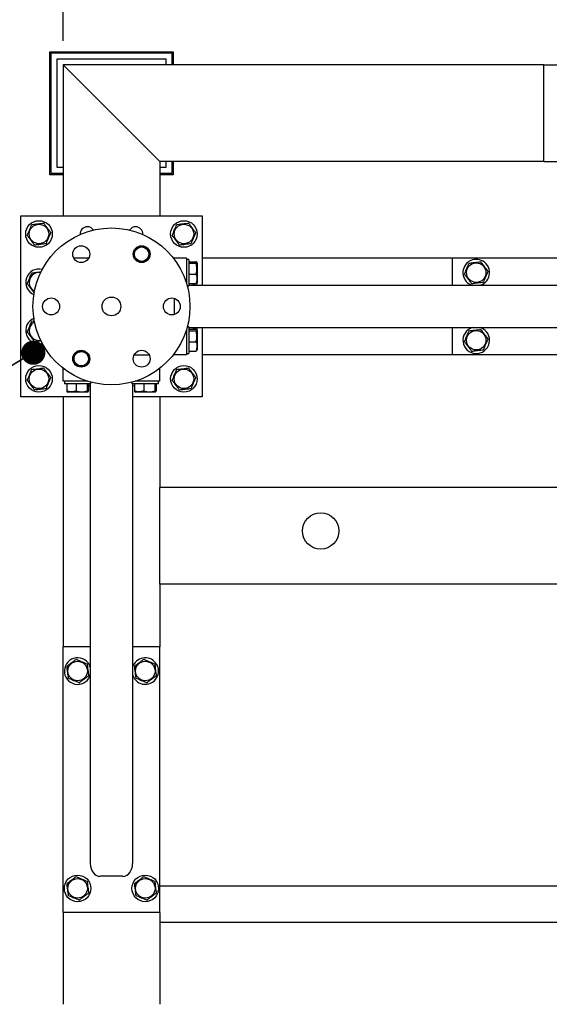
# Model space of a CAD drawing. Header units: millimetres. Extents: x 5 to 589, y 5 to 415.
# Tile 17 of 74: x 276 to 298, y 184 to 225. Entities that reach past the tile are written whole.
import ezdxf

# ---------------------------------------------------------------- set-up
doc = ezdxf.new("R2010")
doc.units = ezdxf.units.MM
doc.layers.add('COTES', color=1, linetype='Continuous')
doc.layers.add('NOTES', color=6, linetype='Continuous')
doc.layers.add('TRAIT-FORT', color=4, linetype='Continuous', lineweight=25)
doc.styles.add('SLDTEXTSTYLE0', font='TXT', dxfattribs={"width": 0.75})
doc.dimstyles.new('SLDDIMSTYLE2', dxfattribs={"dimtxt": 3, "dimasz": 2, "dimexe": 0, "dimexo": 0.0625, "dimgap": 0.75, "dimtad": 1, "dimdec": 0, "dimlfac": 20, "dimrnd": 1e-09, "dimzin": 12, "dimdsep": 46, "dimtxsty": 'SLDTEXTSTYLE0', "dimsah": 1, "dimcen": 0.09, "dimadec": 0, "dimazin": 3, "dimtfac": 1, "dimtdec": 0, "dimtofl": 0, "dimtmove": 0, "dimatfit": 3, "dimfxl": 1, "dimfrac": 2, "dimtolj": 1, "dimtzin": 12, "dimarcsym": 0})
doc.dimstyles.new('SLDDIMSTYLE3', dxfattribs={"dimtxt": 3, "dimasz": 2, "dimexe": 0, "dimexo": 0.0625, "dimgap": 0.75, "dimtad": 1, "dimdec": 0, "dimlfac": 20, "dimrnd": 1e-09, "dimzin": 12, "dimdsep": 46, "dimtxsty": 'SLDTEXTSTYLE0', "dimsah": 1, "dimcen": 0.09, "dimadec": 0, "dimazin": 3, "dimtfac": 1, "dimtdec": 0, "dimtmove": 0, "dimatfit": 0, "dimfxl": 1, "dimfrac": 2, "dimtolj": 1, "dimtzin": 12, "dimarcsym": 0})
doc.dimstyles.new('SLDDIMSTYLE4', dxfattribs={"dimtxt": 0.18, "dimasz": 1, "dimexe": 0, "dimexo": 0.0625, "dimgap": 0, "dimtad": 0, "dimtih": 1, "dimtoh": 1, "dimdec": 0, "dimrnd": 1e-09, "dimzin": 0, "dimdsep": 46, "dimtxsty": 'Standard', "dimblk1": 'DOT', "dimblk2": 'DOT', "dimsah": 1, "dimcen": 0.09, "dimadec": 0, "dimazin": 0, "dimtfac": 1, "dimtdec": 0, "dimtofl": 0, "dimtmove": 0, "dimatfit": 3, "dimldrblk": 'DOT', "dimfxl": 1, "dimfrac": 2, "dimtolj": 1, "dimtzin": 0, "dimarcsym": 0})

# ---------------------------------------------------------------- blocks, each defined once
blk = doc.blocks.new('_D_30')
at = {"layer": 'COTES', "color": 1, "transparency": 16777216}
for p, q in [((277.721, 224.304), (277.721, 240.397)), ((359.721, 224.304), (359.721, 240.397)), ((359.721, 239.397), (277.721, 239.397))]:
    blk.add_line(p, q, dxfattribs=at)
for points in [[(277.721, 239.397), (279.721, 238.897), (279.721, 239.897)], [(359.721, 239.397), (357.721, 239.897), (357.721, 238.897)]]:
    blk.add_solid(points, dxfattribs=at)
at = {"layer": 'COTES', "color": 1, "transparency": 16777216, "char_height": 3, "attachment_point": 1, "style": 'SLDTEXTSTYLE0'}
for s, insert in [('1640', (306.854, 243.264)), ('CADRE', (316.846, 243.264))]:
    blk.add_mtext(s, dxfattribs=dict(at, insert=insert))
blk = doc.blocks.new('_D_31')
at = {"layer": 'COTES', "color": 1, "transparency": 16777216}
for p, q in [((275.721, 226.304), (275.721, 240.397)), ((277.721, 224.304), (277.721, 240.397)), ((275.721, 239.397), (265.564, 239.397)), ((277.721, 239.397), (275.721, 239.397)), ((277.721, 239.397), (280.721, 239.397))]:
    blk.add_line(p, q, dxfattribs=at)
for points in [[(275.721, 239.397), (273.721, 239.897), (273.721, 238.897)], [(277.721, 239.397), (279.721, 238.897), (279.721, 239.897)]]:
    blk.add_solid(points, dxfattribs=at)
at = {"layer": 'COTES', "color": 1, "transparency": 16777216, "insert": (265.564, 243.264), "char_height": 3, "attachment_point": 1, "style": 'SLDTEXTSTYLE0'}
blk.add_mtext('40', dxfattribs=at)
blk = doc.blocks.new('_Dot')
at = {"color": 0, "linetype": 'ByBlock', "lineweight": -2}
blk.add_line((-0.5, 0), (-1, 0), dxfattribs=at)
at = {"color": 0, "linetype": 'ByBlock', "const_width": 0.5}
blk.add_lwpolyline([(-0.25, 0, 1), (0.25, 0, 1)], format="xyb", close=True, dxfattribs=at)

msp = doc.modelspace()

# ---------------------------------------------------------------- linework, layer by layer
at = {"layer": 'TRAIT-FORT', "color": 4, "linetype": 'Continuous', "lineweight": 25}
for p, q in [((277.171, 218.754), (277.171, 223.854)), ((277.171, 223.854), (282.271, 223.854)), ((277.221, 218.804), (277.221, 223.804)), ((277.221, 223.804), (282.221, 223.804)), ((277.471, 223.554), (281.971, 223.554)), ((277.471, 219.054), (277.471, 223.554)), ((281.971, 223.554), (281.971, 223.304)), ((282.221, 223.804), (282.221, 223.304)), ((282.271, 223.854), (282.271, 223.304)), ((277.721, 223.304), (277.721, 217.054)), ((277.721, 223.304), (278.121, 222.904)), ((297.621, 223.304), (277.721, 223.304)), ((278.121, 222.904), (277.721, 223.304)), ((297.621, 223.304), (308.621, 223.304)), ((297.621, 219.304), (297.621, 223.304)), ((278.121, 222.904), (281.321, 219.704)), ((281.321, 219.704), (281.721, 219.304)), ((281.721, 219.304), (281.321, 219.704)), ((277.721, 219.054), (277.471, 219.054)), ((281.721, 219.304), (281.721, 217.054)), ((297.621, 219.304), (281.721, 219.304)), ((281.971, 219.054), (281.721, 219.054)), ((281.971, 219.304), (281.971, 219.054)), ((282.221, 219.304), (282.221, 218.804)), ((282.271, 219.304), (282.271, 218.754)), ((297.621, 219.304), (308.621, 219.304)), ((277.721, 218.754), (277.171, 218.754)), ((277.721, 218.804), (277.221, 218.804)), ((282.221, 218.804), (281.721, 218.804)), ((282.271, 218.754), (281.721, 218.754)), ((275.971, 217.054), (283.471, 217.054)), ((275.971, 209.554), (275.971, 217.054)), ((283.471, 217.054), (283.471, 214.179)), ((278.779, 215.304), (278.162, 215.304)), ((282.321, 215.304), (282.282, 215.304)), ((282.321, 215.304), (282.321, 215.254)), ((282.821, 215.304), (282.321, 215.304)), ((282.821, 215.304), (282.821, 214.28)), ((293.821, 215.304), (283.471, 215.304)), ((293.821, 215.304), (293.821, 214.179)), ((304.821, 215.304), (293.821, 215.304)), ((282.921, 215.254), (282.821, 215.254)), ((282.921, 215.254), (282.921, 214.154)), ((282.921, 215.156), (283.22, 215.156)), ((282.921, 215.095), (283.22, 215.095)), ((283.271, 215.107), (283.256, 215.132)), ((283.271, 215.107), (283.271, 214.3)), ((282.921, 214.643), (283.22, 214.643)), ((282.857, 214.154), (282.921, 214.154)), ((282.921, 214.252), (283.22, 214.252)), ((282.921, 214.179), (302.785, 214.179)), ((283.256, 214.275), (283.271, 214.3)), ((282.321, 213.639), (282.321, 212.968)), ((276.425, 212.695), (276.534, 212.709)), ((282.921, 212.454), (282.857, 212.454)), ((282.921, 212.454), (282.921, 211.354)), ((282.821, 212.328), (282.821, 211.304)), ((282.921, 212.429), (302.785, 212.429)), ((282.921, 212.356), (283.22, 212.356)), ((282.921, 212.295), (283.22, 212.295)), ((283.208, 212.364), (283.159, 212.429)), ((283.208, 212.364), (283.204, 212.356)), ((283.271, 212.307), (283.256, 212.332)), ((283.271, 212.307), (283.271, 211.5)), ((283.471, 212.429), (283.471, 209.554)), ((293.821, 212.429), (293.821, 211.304)), ((295.031, 212.412), (294.985, 212.429)), ((282.921, 211.843), (283.22, 211.843)), ((280.662, 211.304), (281.279, 211.304)), ((282.321, 211.304), (282.282, 211.304)), ((282.321, 211.354), (282.321, 211.304)), ((282.821, 211.304), (282.321, 211.304)), ((282.821, 211.354), (282.921, 211.354)), ((282.921, 211.452), (283.22, 211.452)), ((283.256, 211.475), (283.271, 211.5)), ((293.821, 211.304), (283.471, 211.304)), ((304.821, 211.304), (293.821, 211.304)), ((277.721, 210.704), (277.721, 210.742)), ((277.771, 210.704), (277.721, 210.704)), ((277.721, 210.204), (277.721, 210.704)), ((281.721, 210.704), (281.671, 210.704)), ((281.721, 210.704), (281.721, 210.742)), ((281.721, 210.204), (281.721, 210.704)), ((278.745, 210.204), (277.721, 210.204)), ((277.771, 210.204), (277.771, 210.104)), ((278.871, 210.104), (277.771, 210.104)), ((277.869, 210.104), (277.869, 209.804)), ((278.26, 210.104), (278.26, 209.804)), ((278.712, 210.104), (278.712, 209.804)), ((278.773, 210.104), (278.773, 209.804)), ((278.846, 210.104), (278.846, 190.239)), ((278.871, 210.104), (278.871, 210.167)), ((280.571, 210.167), (280.571, 210.104)), ((281.671, 210.104), (280.571, 210.104)), ((280.596, 210.104), (280.596, 190.239)), ((280.669, 210.104), (280.669, 209.804)), ((281.721, 210.204), (280.697, 210.204)), ((281.06, 210.104), (281.06, 209.804)), ((281.512, 210.104), (281.512, 209.804)), ((281.573, 210.104), (281.573, 209.804)), ((281.671, 210.104), (281.671, 210.204)), ((277.892, 209.768), (277.917, 209.754)), ((278.724, 209.754), (277.917, 209.754)), ((278.724, 209.754), (278.749, 209.768)), ((280.692, 209.768), (280.717, 209.754)), ((281.524, 209.754), (280.717, 209.754)), ((281.524, 209.754), (281.549, 209.768)), ((278.846, 209.554), (275.971, 209.554)), ((277.721, 209.554), (277.721, 199.204)), ((283.471, 209.554), (280.596, 209.554)), ((281.721, 209.554), (281.721, 205.804)), ((281.721, 205.404), (281.721, 205.804)), ((320.721, 205.804), (281.721, 205.804)), ((281.721, 202.204), (281.721, 205.404)), ((281.721, 201.804), (281.721, 202.204)), ((281.721, 201.804), (281.721, 199.204)), ((320.721, 201.804), (281.721, 201.804)), ((278.846, 199.204), (277.721, 199.204)), ((277.721, 188.204), (277.721, 199.204)), ((281.721, 199.204), (280.596, 199.204)), ((281.721, 188.204), (281.721, 199.204)), ((278.829, 197.993), (278.846, 198.04)), ((280.196, 189.704), (279.246, 189.704)), ((281.721, 189.304), (320.721, 189.304)), ((277.721, 188.204), (277.721, 184.404)), ((281.721, 188.204), (277.721, 188.204)), ((281.721, 188.204), (281.721, 184.404)), ((281.721, 187.804), (320.721, 187.804))]:
    msp.add_line(p, q, dxfattribs=at)
at = {"layer": 'TRAIT-FORT', "color": 4, "linetype": 'Continuous', "lineweight": 25, "flags": 128}
for points in [[(276.795, 214.7), (276.755, 214.706), (276.671, 214.704)], [(283.104, 214.179), (283.117, 214.227), (283.121, 214.252)], [(283.256, 214.179), (283.269, 214.26), (283.271, 214.3)], [(283.121, 212.356), (283.114, 212.395), (283.104, 212.429)], [(283.271, 212.307), (283.268, 212.359), (283.256, 212.429)], [(278.846, 210.031), (278.831, 210.025), (278.773, 210.008)], [(280.669, 210.008), (280.61, 210.025), (280.596, 210.031)]]:
    msp.add_lwpolyline(points, dxfattribs=at)
at = {"layer": 'TRAIT-FORT', "color": 4, "linetype": 'Continuous', "lineweight": 25}
for centre, radius in [((276.721, 216.304), 0.55), ((276.721, 216.304), 0.404), ((279.721, 213.304), 3.25), ((282.721, 216.304), 0.55), ((282.721, 216.304), 0.404), ((278.471, 215.469), 0.35), ((280.971, 215.469), 0.35), ((280.971, 215.469), 0.325), ((280.971, 215.469), 0.3), ((294.821, 214.704), 0.404), ((279.721, 213.304), 0.389), ((277.221, 213.304), 0.35), ((282.221, 213.304), 0.35), ((294.821, 211.904), 0.404), ((278.471, 211.139), 0.35), ((278.471, 211.139), 0.325), ((278.471, 211.139), 0.3), ((280.971, 211.139), 0.35), ((276.721, 210.304), 0.55), ((282.721, 210.304), 0.55), ((276.721, 210.304), 0.404), ((282.721, 210.304), 0.404), ((288.382, 204.005), 0.75), ((278.321, 198.204), 0.404), ((281.121, 198.204), 0.404), ((278.321, 189.204), 0.55), ((278.321, 189.204), 0.404), ((281.121, 189.204), 0.55), ((281.121, 189.204), 0.404)]:
    msp.add_circle(centre, radius, dxfattribs=at)
for centre, radius, start, end in [((278.721, 216.304), 0.3, 90, 184.0237), ((278.721, 216.304), 0.3, 32.8462, 90), ((280.721, 216.304), 0.3, 90, 147.1563), ((280.721, 216.304), 0.3, 355.9738, 90), ((294.821, 214.704), 0.55, 67.4773, 252.6586), ((294.821, 214.704), 0.55, 287.3414, 67.4773), ((276.721, 214.304), 0.55, 75.839, 247.972), ((276.721, 214.304), 0.404, 97.0938, 242.4807), ((276.721, 212.304), 0.55, 111.9582, 284.6512), ((276.721, 212.304), 0.404, 116.5998, 280.6978), ((294.821, 211.904), 0.55, 107.3414, 67.4773), ((278.321, 198.204), 0.55, 17.3414, 337.4773), ((281.121, 198.204), 0.55, 337.4773, 162.6586), ((281.121, 198.204), 0.55, 197.3414, 337.4773)]:
    msp.add_arc(centre, radius, start, end, dxfattribs=at)
for centre, start_param, end_param in [((279.246, 190.239), 4.712389, 6.283185), ((280.196, 190.239), 0, 1.570796)]:
    msp.add_ellipse(centre, major_axis=(0, -0.536), ratio=0.746513, start_param=start_param, end_param=end_param, dxfattribs=at)
for points, knots in [([(276.234, 216.243), (276.25, 216.282), (276.284, 216.362), (276.333, 216.479), (276.381, 216.591), (276.41, 216.66), (276.425, 216.695)], [0, 0, 0, 0, 0.264605, 0.534948, 0.765343, 1, 1, 1, 1]), ([(276.425, 216.695), (276.487, 216.703), (276.589, 216.716), (276.738, 216.734), (276.838, 216.746), (276.895, 216.754), (276.912, 216.756)], [0, 0, 0, 0, 0.385549, 0.637642, 0.896546, 1, 1, 1, 1]), ([(277.208, 216.364), (277.182, 216.398), (277.13, 216.467), (277.053, 216.569), (276.979, 216.666), (276.934, 216.726), (276.912, 216.756)], [0, 0, 0, 0, 0.264605, 0.534948, 0.765343, 1, 1, 1, 1]), ([(282.234, 216.243), (282.25, 216.282), (282.284, 216.362), (282.333, 216.479), (282.381, 216.591), (282.41, 216.66), (282.425, 216.695)], [0, 0, 0, 0, 0.264605, 0.534948, 0.765343, 1, 1, 1, 1]), ([(282.425, 216.695), (282.487, 216.703), (282.589, 216.716), (282.738, 216.734), (282.838, 216.746), (282.895, 216.754), (282.912, 216.756)], [0, 0, 0, 0, 0.3855495, 0.6376419, 0.8965462, 1, 1, 1, 1]), ([(283.208, 216.364), (283.182, 216.398), (283.13, 216.467), (283.053, 216.569), (282.979, 216.666), (282.934, 216.726), (282.912, 216.756)], [0, 0, 0, 0, 0.264605, 0.534948, 0.765343, 1, 1, 1, 1]), ([(276.234, 216.243), (276.259, 216.209), (276.311, 216.14), (276.388, 216.039), (276.462, 215.941), (276.507, 215.882), (276.53, 215.852)], [0, 0, 0, 0, 0.264605, 0.534948, 0.765343, 1, 1, 1, 1]), ([(277.208, 216.364), (277.191, 216.325), (277.157, 216.246), (277.108, 216.128), (277.06, 216.016), (277.031, 215.947), (277.017, 215.912)], [0, 0, 0, 0, 0.264605, 0.534948, 0.765343, 1, 1, 1, 1]), ([(282.234, 216.243), (282.259, 216.209), (282.311, 216.14), (282.388, 216.039), (282.462, 215.941), (282.507, 215.882), (282.53, 215.852)], [0, 0, 0, 0, 0.264605, 0.534948, 0.765343, 1, 1, 1, 1]), ([(283.208, 216.364), (283.191, 216.325), (283.157, 216.246), (283.108, 216.128), (283.06, 216.016), (283.031, 215.947), (283.017, 215.912)], [0, 0, 0, 0, 0.264605, 0.534948, 0.765343, 1, 1, 1, 1]), ([(276.53, 215.852), (276.592, 215.859), (276.694, 215.872), (276.843, 215.891), (276.943, 215.903), (277, 215.91), (277.017, 215.912)], [0, 0, 0, 0, 0.385549, 0.637642, 0.896546, 1, 1, 1, 1]), ([(282.53, 215.852), (282.592, 215.859), (282.694, 215.872), (282.843, 215.891), (282.943, 215.903), (283, 215.91), (283.017, 215.912)], [0, 0, 0, 0, 0.385549, 0.637642, 0.896546, 1, 1, 1, 1]), ([(283.22, 215.095), (283.236, 215.103), (283.261, 215.116), (283.258, 215.134), (283.241, 215.146), (283.225, 215.154), (283.22, 215.156)], [0, 0, 0, 0, 0.385549, 0.637642, 0.896546, 1, 1, 1, 1]), ([(283.22, 214.643), (283.231, 214.682), (283.253, 214.762), (283.262, 214.879), (283.25, 214.991), (283.23, 215.06), (283.22, 215.095)], [0, 0, 0, 0, 0.264605, 0.534948, 0.765343, 1, 1, 1, 1]), ([(294.334, 214.643), (294.35, 214.682), (294.384, 214.762), (294.433, 214.879), (294.481, 214.991), (294.51, 215.06), (294.525, 215.095)], [0, 0, 0, 0, 0.264605, 0.534948, 0.765343, 1, 1, 1, 1]), ([(294.525, 215.095), (294.587, 215.103), (294.689, 215.116), (294.838, 215.134), (294.938, 215.146), (294.995, 215.154), (295.012, 215.156)], [0, 0, 0, 0, 0.3855495, 0.6376419, 0.8965462, 1, 1, 1, 1]), ([(295.308, 214.764), (295.282, 214.798), (295.23, 214.867), (295.153, 214.969), (295.079, 215.066), (295.034, 215.126), (295.012, 215.156)], [0, 0, 0, 0, 0.264605, 0.534948, 0.765343, 1, 1, 1, 1]), ([(276.234, 214.243), (276.25, 214.282), (276.284, 214.362), (276.333, 214.479), (276.381, 214.591), (276.41, 214.66), (276.425, 214.695)], [0, 0, 0, 0, 0.264605, 0.534948, 0.765343, 1, 1, 1, 1]), ([(276.425, 214.695), (276.487, 214.703), (276.589, 214.715), (276.722, 214.732), (276.789, 214.74), (276.815, 214.744)], [0, 0, 0, 0, 0.482619, 0.79818, 1, 1, 1, 1]), ([(283.22, 214.643), (283.231, 214.609), (283.253, 214.54), (283.262, 214.439), (283.25, 214.341), (283.23, 214.282), (283.22, 214.252)], [0, 0, 0, 0, 0.2646049, 0.5349477, 0.7653431, 1, 1, 1, 1]), ([(294.334, 214.643), (294.359, 214.609), (294.411, 214.54), (294.488, 214.439), (294.562, 214.341), (294.607, 214.282), (294.63, 214.252)], [0, 0, 0, 0, 0.264605, 0.534948, 0.765343, 1, 1, 1, 1]), ([(295.308, 214.764), (295.291, 214.725), (295.257, 214.646), (295.208, 214.528), (295.16, 214.416), (295.131, 214.347), (295.117, 214.312)], [0, 0, 0, 0, 0.264605, 0.534948, 0.765343, 1, 1, 1, 1]), ([(276.234, 214.243), (276.259, 214.209), (276.311, 214.14), (276.388, 214.039), (276.462, 213.941), (276.507, 213.882), (276.53, 213.852)], [0, 0, 0, 0, 0.264605, 0.534948, 0.765343, 1, 1, 1, 1]), ([(283.16, 214.252), (283.159, 214.25), (283.149, 214.226), (283.139, 214.201), (283.129, 214.179)], [0, 0, 0, 0, 0.0803479, 1, 1, 1, 1]), ([(283.22, 214.252), (283.238, 214.259), (283.257, 214.267), (283.256, 214.275), (283.256, 214.275)], [0, 0, 0, 0, 0.977492, 1, 1, 1, 1]), ([(294.63, 214.252), (294.692, 214.259), (294.794, 214.272), (294.943, 214.291), (295.043, 214.303), (295.1, 214.31), (295.117, 214.312)], [0, 0, 0, 0, 0.385549, 0.637642, 0.896546, 1, 1, 1, 1]), ([(276.234, 212.243), (276.25, 212.282), (276.284, 212.362), (276.333, 212.479), (276.381, 212.591), (276.41, 212.66), (276.425, 212.695)], [0, 0, 0, 0, 0.264605, 0.534948, 0.765343, 1, 1, 1, 1]), ([(276.234, 212.243), (276.259, 212.209), (276.311, 212.14), (276.388, 212.039), (276.462, 211.941), (276.507, 211.882), (276.53, 211.852)], [0, 0, 0, 0, 0.264605, 0.534948, 0.765343, 1, 1, 1, 1]), ([(283.22, 212.295), (283.236, 212.303), (283.261, 212.316), (283.258, 212.334), (283.241, 212.346), (283.225, 212.354), (283.22, 212.356)], [0, 0, 0, 0, 0.385549, 0.637642, 0.896546, 1, 1, 1, 1]), ([(283.22, 211.843), (283.231, 211.882), (283.253, 211.962), (283.262, 212.079), (283.25, 212.191), (283.23, 212.26), (283.22, 212.295)], [0, 0, 0, 0, 0.264605, 0.534948, 0.765343, 1, 1, 1, 1]), ([(294.334, 211.843), (294.35, 211.882), (294.384, 211.962), (294.433, 212.079), (294.481, 212.191), (294.51, 212.26), (294.525, 212.295)], [0, 0, 0, 0, 0.264605, 0.534948, 0.765343, 1, 1, 1, 1]), ([(294.525, 212.295), (294.587, 212.303), (294.689, 212.316), (294.838, 212.334), (294.938, 212.346), (294.995, 212.354), (295.012, 212.356)], [0, 0, 0, 0, 0.3855495, 0.6376419, 0.8965462, 1, 1, 1, 1]), ([(295.308, 211.964), (295.282, 211.998), (295.23, 212.067), (295.153, 212.169), (295.079, 212.266), (295.034, 212.326), (295.012, 212.356)], [0, 0, 0, 0, 0.264605, 0.534948, 0.765343, 1, 1, 1, 1]), ([(276.53, 211.852), (276.592, 211.859), (276.683, 211.871), (276.776, 211.882), (276.806, 211.886)], [0, 0, 0, 0, 0.681058, 1, 1, 1, 1]), ([(283.22, 211.843), (283.231, 211.809), (283.253, 211.74), (283.262, 211.639), (283.25, 211.541), (283.23, 211.482), (283.22, 211.452)], [0, 0, 0, 0, 0.2646049, 0.5349477, 0.7653431, 1, 1, 1, 1]), ([(294.334, 211.843), (294.359, 211.809), (294.411, 211.74), (294.488, 211.639), (294.562, 211.541), (294.607, 211.482), (294.63, 211.452)], [0, 0, 0, 0, 0.264605, 0.534948, 0.765343, 1, 1, 1, 1]), ([(295.308, 211.964), (295.291, 211.925), (295.257, 211.846), (295.208, 211.728), (295.16, 211.616), (295.131, 211.547), (295.117, 211.512)], [0, 0, 0, 0, 0.264605, 0.534948, 0.765343, 1, 1, 1, 1]), ([(283.22, 211.452), (283.238, 211.459), (283.257, 211.467), (283.256, 211.475), (283.256, 211.475)], [0, 0, 0, 0, 0.977492, 1, 1, 1, 1]), ([(294.63, 211.452), (294.692, 211.459), (294.794, 211.472), (294.943, 211.491), (295.043, 211.503), (295.1, 211.51), (295.117, 211.512)], [0, 0, 0, 0, 0.385549, 0.637642, 0.896546, 1, 1, 1, 1]), ([(276.234, 210.243), (276.25, 210.282), (276.284, 210.362), (276.333, 210.479), (276.381, 210.591), (276.41, 210.66), (276.425, 210.695)], [0, 0, 0, 0, 0.264605, 0.534948, 0.765343, 1, 1, 1, 1]), ([(276.425, 210.695), (276.487, 210.703), (276.589, 210.716), (276.738, 210.734), (276.838, 210.746), (276.895, 210.754), (276.912, 210.756)], [0, 0, 0, 0, 0.385549, 0.637642, 0.896546, 1, 1, 1, 1]), ([(277.208, 210.364), (277.182, 210.398), (277.13, 210.467), (277.053, 210.569), (276.979, 210.666), (276.934, 210.726), (276.912, 210.756)], [0, 0, 0, 0, 0.264605, 0.534948, 0.765343, 1, 1, 1, 1]), ([(282.234, 210.243), (282.25, 210.282), (282.284, 210.362), (282.333, 210.479), (282.381, 210.591), (282.41, 210.66), (282.425, 210.695)], [0, 0, 0, 0, 0.264605, 0.534948, 0.765343, 1, 1, 1, 1]), ([(282.425, 210.695), (282.487, 210.703), (282.589, 210.716), (282.738, 210.734), (282.838, 210.746), (282.895, 210.754), (282.912, 210.756)], [0, 0, 0, 0, 0.3855495, 0.6376419, 0.8965462, 1, 1, 1, 1]), ([(283.208, 210.364), (283.182, 210.398), (283.13, 210.467), (283.053, 210.569), (282.979, 210.666), (282.934, 210.726), (282.912, 210.756)], [0, 0, 0, 0, 0.264605, 0.534948, 0.765343, 1, 1, 1, 1]), ([(276.234, 210.243), (276.259, 210.209), (276.311, 210.14), (276.388, 210.039), (276.462, 209.941), (276.507, 209.882), (276.53, 209.852)], [0, 0, 0, 0, 0.264605, 0.534948, 0.765343, 1, 1, 1, 1]), ([(277.208, 210.364), (277.191, 210.325), (277.157, 210.246), (277.108, 210.128), (277.06, 210.016), (277.031, 209.947), (277.017, 209.912)], [0, 0, 0, 0, 0.264605, 0.534948, 0.765343, 1, 1, 1, 1]), ([(282.234, 210.243), (282.259, 210.209), (282.311, 210.14), (282.388, 210.039), (282.462, 209.941), (282.507, 209.882), (282.53, 209.852)], [0, 0, 0, 0, 0.264605, 0.534948, 0.765343, 1, 1, 1, 1]), ([(283.208, 210.364), (283.191, 210.325), (283.157, 210.246), (283.108, 210.128), (283.06, 210.016), (283.031, 209.947), (283.017, 209.912)], [0, 0, 0, 0, 0.264605, 0.534948, 0.765343, 1, 1, 1, 1]), ([(276.53, 209.852), (276.592, 209.859), (276.694, 209.872), (276.843, 209.891), (276.943, 209.903), (277, 209.91), (277.017, 209.912)], [0, 0, 0, 0, 0.385549, 0.637642, 0.896546, 1, 1, 1, 1]), ([(277.869, 209.804), (277.876, 209.786), (277.884, 209.767), (277.892, 209.768), (277.892, 209.768)], [0, 0, 0, 0, 0.977492, 1, 1, 1, 1]), ([(278.26, 209.804), (278.226, 209.793), (278.157, 209.771), (278.056, 209.763), (277.958, 209.774), (277.899, 209.794), (277.869, 209.804)], [0, 0, 0, 0, 0.264605, 0.534948, 0.765343, 1, 1, 1, 1]), ([(278.26, 209.804), (278.299, 209.793), (278.379, 209.771), (278.496, 209.763), (278.608, 209.774), (278.677, 209.794), (278.712, 209.804)], [0, 0, 0, 0, 0.264605, 0.534948, 0.765343, 1, 1, 1, 1]), ([(278.712, 209.804), (278.72, 209.789), (278.732, 209.764), (278.751, 209.766), (278.763, 209.783), (278.771, 209.799), (278.773, 209.804)], [0, 0, 0, 0, 0.385549, 0.637642, 0.896546, 1, 1, 1, 1]), ([(280.669, 209.804), (280.676, 209.786), (280.684, 209.767), (280.692, 209.768), (280.692, 209.768)], [0, 0, 0, 0, 0.977492, 1, 1, 1, 1]), ([(281.06, 209.804), (281.026, 209.793), (280.957, 209.771), (280.856, 209.763), (280.758, 209.774), (280.699, 209.794), (280.669, 209.804)], [0, 0, 0, 0, 0.264605, 0.534948, 0.765343, 1, 1, 1, 1]), ([(281.06, 209.804), (281.099, 209.793), (281.179, 209.771), (281.296, 209.763), (281.408, 209.774), (281.477, 209.794), (281.512, 209.804)], [0, 0, 0, 0, 0.264605, 0.534948, 0.765343, 1, 1, 1, 1]), ([(281.512, 209.804), (281.52, 209.789), (281.532, 209.764), (281.551, 209.766), (281.563, 209.783), (281.571, 209.799), (281.573, 209.804)], [0, 0, 0, 0, 0.385549, 0.637642, 0.896546, 1, 1, 1, 1]), ([(282.53, 209.852), (282.592, 209.859), (282.694, 209.872), (282.843, 209.891), (282.943, 209.903), (283, 209.91), (283.017, 209.912)], [0, 0, 0, 0, 0.385549, 0.637642, 0.896546, 1, 1, 1, 1]), ([(278.26, 198.691), (278.226, 198.665), (278.157, 198.613), (278.056, 198.536), (277.958, 198.462), (277.899, 198.417), (277.869, 198.395)], [0, 0, 0, 0, 0.264605, 0.534948, 0.765343, 1, 1, 1, 1]), ([(278.26, 198.691), (278.299, 198.674), (278.379, 198.64), (278.496, 198.591), (278.608, 198.543), (278.677, 198.514), (278.712, 198.5)], [0, 0, 0, 0, 0.264605, 0.534948, 0.765343, 1, 1, 1, 1]), ([(281.06, 198.691), (281.026, 198.665), (280.957, 198.613), (280.856, 198.536), (280.758, 198.462), (280.699, 198.417), (280.669, 198.395)], [0, 0, 0, 0, 0.2646049, 0.5349477, 0.7653431, 1, 1, 1, 1]), ([(281.06, 198.691), (281.099, 198.674), (281.179, 198.64), (281.296, 198.591), (281.408, 198.543), (281.477, 198.514), (281.512, 198.5)], [0, 0, 0, 0, 0.264605, 0.534948, 0.765343, 1, 1, 1, 1]), ([(277.869, 198.395), (277.876, 198.333), (277.889, 198.23), (277.907, 198.082), (277.92, 197.982), (277.927, 197.924), (277.929, 197.908)], [0, 0, 0, 0, 0.385549, 0.637642, 0.896546, 1, 1, 1, 1]), ([(278.712, 198.5), (278.72, 198.438), (278.732, 198.335), (278.751, 198.187), (278.763, 198.087), (278.771, 198.029), (278.773, 198.013)], [0, 0, 0, 0, 0.385549, 0.637642, 0.896546, 1, 1, 1, 1]), ([(280.669, 198.395), (280.676, 198.333), (280.689, 198.23), (280.707, 198.082), (280.72, 197.982), (280.727, 197.924), (280.729, 197.908)], [0, 0, 0, 0, 0.385549, 0.637642, 0.896546, 1, 1, 1, 1]), ([(281.512, 198.5), (281.52, 198.438), (281.532, 198.335), (281.551, 198.187), (281.563, 198.087), (281.571, 198.029), (281.573, 198.013)], [0, 0, 0, 0, 0.385549, 0.637642, 0.896546, 1, 1, 1, 1]), ([(278.381, 197.717), (278.342, 197.733), (278.263, 197.767), (278.145, 197.816), (278.033, 197.864), (277.964, 197.893), (277.929, 197.908)], [0, 0, 0, 0, 0.264605, 0.534948, 0.765343, 1, 1, 1, 1]), ([(278.381, 197.717), (278.415, 197.742), (278.484, 197.794), (278.586, 197.871), (278.683, 197.945), (278.743, 197.99), (278.773, 198.013)], [0, 0, 0, 0, 0.264605, 0.534948, 0.765343, 1, 1, 1, 1]), ([(281.181, 197.717), (281.142, 197.733), (281.063, 197.767), (280.945, 197.816), (280.833, 197.864), (280.764, 197.893), (280.729, 197.908)], [0, 0, 0, 0, 0.264605, 0.534948, 0.765343, 1, 1, 1, 1]), ([(281.181, 197.717), (281.215, 197.742), (281.284, 197.794), (281.386, 197.871), (281.483, 197.945), (281.543, 197.99), (281.573, 198.013)], [0, 0, 0, 0, 0.264605, 0.534948, 0.765343, 1, 1, 1, 1]), ([(278.26, 189.691), (278.226, 189.665), (278.157, 189.613), (278.056, 189.536), (277.958, 189.462), (277.899, 189.417), (277.869, 189.395)], [0, 0, 0, 0, 0.264605, 0.534948, 0.765343, 1, 1, 1, 1]), ([(278.26, 189.691), (278.299, 189.674), (278.379, 189.64), (278.496, 189.591), (278.608, 189.543), (278.677, 189.514), (278.712, 189.5)], [0, 0, 0, 0, 0.264605, 0.534948, 0.765343, 1, 1, 1, 1]), ([(281.06, 189.691), (281.026, 189.665), (280.957, 189.613), (280.856, 189.536), (280.758, 189.462), (280.699, 189.417), (280.669, 189.395)], [0, 0, 0, 0, 0.264605, 0.534948, 0.765343, 1, 1, 1, 1]), ([(281.06, 189.691), (281.099, 189.674), (281.179, 189.64), (281.296, 189.591), (281.408, 189.543), (281.477, 189.514), (281.512, 189.5)], [0, 0, 0, 0, 0.264605, 0.534948, 0.765343, 1, 1, 1, 1]), ([(277.869, 189.395), (277.876, 189.333), (277.889, 189.23), (277.907, 189.082), (277.92, 188.982), (277.927, 188.924), (277.929, 188.908)], [0, 0, 0, 0, 0.385549, 0.637642, 0.896546, 1, 1, 1, 1]), ([(278.712, 189.5), (278.72, 189.438), (278.732, 189.335), (278.751, 189.187), (278.763, 189.087), (278.771, 189.029), (278.773, 189.013)], [0, 0, 0, 0, 0.385549, 0.637642, 0.896546, 1, 1, 1, 1]), ([(280.669, 189.395), (280.676, 189.333), (280.689, 189.23), (280.707, 189.082), (280.72, 188.982), (280.727, 188.924), (280.729, 188.908)], [0, 0, 0, 0, 0.385549, 0.637642, 0.896546, 1, 1, 1, 1]), ([(281.512, 189.5), (281.52, 189.438), (281.532, 189.335), (281.551, 189.187), (281.563, 189.087), (281.571, 189.029), (281.573, 189.013)], [0, 0, 0, 0, 0.385549, 0.637642, 0.896546, 1, 1, 1, 1]), ([(278.381, 188.717), (278.342, 188.733), (278.263, 188.767), (278.145, 188.816), (278.033, 188.864), (277.964, 188.893), (277.929, 188.908)], [0, 0, 0, 0, 0.264605, 0.534948, 0.765343, 1, 1, 1, 1]), ([(278.381, 188.717), (278.415, 188.742), (278.484, 188.794), (278.586, 188.871), (278.683, 188.945), (278.743, 188.99), (278.773, 189.013)], [0, 0, 0, 0, 0.264605, 0.534948, 0.765343, 1, 1, 1, 1]), ([(281.181, 188.717), (281.142, 188.733), (281.063, 188.767), (280.945, 188.816), (280.833, 188.864), (280.764, 188.893), (280.729, 188.908)], [0, 0, 0, 0, 0.264605, 0.534948, 0.765343, 1, 1, 1, 1]), ([(281.181, 188.717), (281.215, 188.742), (281.284, 188.794), (281.386, 188.871), (281.483, 188.945), (281.543, 188.99), (281.573, 189.013)], [0, 0, 0, 0, 0.264605, 0.534948, 0.765343, 1, 1, 1, 1])]:
    msp.add_open_spline(points, degree=3, knots=knots, dxfattribs=at)

# ---------------------------------------------------------------- dimensions: what is measured, and where the dimension line sits
at = {"layer": 'COTES', "color": 1}
dim = msp.add_linear_dim(base=(275.721, 239.397), p1=(277.721, 223.304), p2=(275.721, 225.304), dimstyle='SLDDIMSTYLE3', dxfattribs=at)
dim.commit()
dim.dimension.update_dxf_attribs({"geometry": '_D_31', "text_midpoint": (267.781, 239.397), "dimtype": 160})
dim = msp.add_linear_dim(base=(277.721, 239.397), p1=(359.721, 223.304), p2=(277.721, 223.304), text='<> CADRE', dimstyle='SLDDIMSTYLE2', dxfattribs=at)
dim.commit()
dim.dimension.update_dxf_attribs({"geometry": '_D_30', "text_midpoint": (318.721, 239.397), "dimtype": 160})

# ---------------------------------------------------------------- leaders
at = {"layer": 'NOTES', "color": 211}
msp.add_leader([(276.485, 211.386), (271.117, 208.201)], dimstyle='SLDDIMSTYLE4', dxfattribs=at)

doc.saveas('drawing.dxf')
